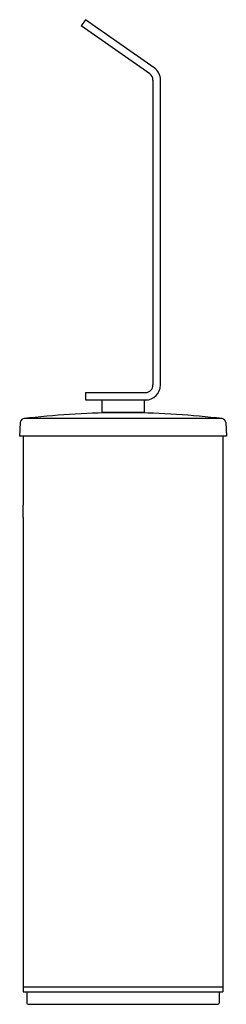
# Model space of a CAD drawing. Header units: millimetres. Extents: x 4140.002 to 4140.085, y 2023.765 to 2024.159.
import ezdxf

# ---------------------------------------------------------------- set-up
doc = ezdxf.new("R2010")
doc.units = ezdxf.units.MM
doc.layers.add('SANINDUSA', color=3, linetype='Continuous')

msp = doc.modelspace()

# ---------------------------------------------------------------- linework, layer by layer
at = {"layer": 'SANINDUSA'}
for p, q in [((4140.028286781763, 2024.158795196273), (4140.026565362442, 2024.156336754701)), ((4140.055739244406, 2024.139572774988), (4140.028286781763, 2024.158795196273)), ((4140.054017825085, 2024.137114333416), (4140.026565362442, 2024.156336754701)), ((4140.055297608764, 2024.134655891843), (4140.055297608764, 2024.012758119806)), ((4140.058298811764, 2024.012758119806), (4140.058298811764, 2024.134655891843)), ((4140.028286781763, 2024.009756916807), (4140.028286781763, 2024.006755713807)), ((4140.028286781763, 2024.009756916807), (4140.052296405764, 2024.009756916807)), ((4140.028286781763, 2024.006755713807), (4140.052296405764, 2024.006755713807)), ((4140.034789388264, 2024.006755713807), (4140.034789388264, 2024.001753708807)), ((4140.051796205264, 2024.006755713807), (4140.051796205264, 2024.001753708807)), ((4140.082999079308, 2023.999296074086), (4140.003586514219, 2023.999296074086)), ((4140.051796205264, 2024.001753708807), (4140.034789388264, 2024.001753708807)), ((4140.040291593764, 2024.001753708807), (4140.040291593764, 2024.001640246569)), ((4140.046293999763, 2024.001640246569), (4140.040291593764, 2024.001640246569)), ((4140.046293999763, 2024.001753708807), (4140.046293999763, 2024.001640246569)), ((4140.002176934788, 2023.997779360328), (4140.001926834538, 2023.992277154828)), ((4140.084408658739, 2023.997779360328), (4140.084658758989, 2023.992277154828)), ((4140.002526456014, 2023.992249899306), (4140.001926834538, 2023.992277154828)), ((4140.084658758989, 2023.992277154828), (4140.001926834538, 2023.992277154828)), ((4140.084059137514, 2023.992249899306), (4140.002526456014, 2023.992249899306)), ((4140.003276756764, 2023.992249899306), (4140.003276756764, 2023.964738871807)), ((4140.083308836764, 2023.992249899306), (4140.083308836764, 2023.770160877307)), ((4140.084658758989, 2023.992277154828), (4140.084059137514, 2023.992249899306)), ((4140.003277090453, 2023.959742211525), (4140.003276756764, 2023.959736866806)), ((4140.003276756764, 2023.959736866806), (4140.003276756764, 2023.770160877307)), ((4140.003276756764, 2023.772161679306), (4140.083308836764, 2023.772161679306)), ((4140.003276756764, 2023.770160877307), (4140.083308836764, 2023.770160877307)), ((4140.004827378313, 2023.770160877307), (4140.004827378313, 2023.765659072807)), ((4140.081758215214, 2023.770160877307), (4140.081758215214, 2023.765659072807)), ((4140.005327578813, 2023.765158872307), (4140.081258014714, 2023.765158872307))]:
    msp.add_line(p, q, dxfattribs=at)
for centre, radius, start, end in [((4140.052296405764, 2024.134655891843), 0.003001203, 0, 55.00000000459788), ((4140.052296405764, 2024.134655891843), 0.006002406, 0, 55.00000000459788), ((4140.052296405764, 2024.012758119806), 0.006002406, 270, 0), ((4140.052296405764, 2024.012758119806), 0.003001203, 270, 0), ((4140.00377592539, 2023.997706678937), 0.0016006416, 96.79599327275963, 177.3974377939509), ((4140.043292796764, 2023.66611101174), 0.3355426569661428, 90.51247899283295, 96.79599327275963), ((4140.043292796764, 2023.66611101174), 0.3355426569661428, 90.51247899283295, 96.79599327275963), ((4140.043292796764, 2023.66611101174), 0.3355426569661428, 83.20400672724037, 89.48752100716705), ((4140.043292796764, 2023.66611101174), 0.3355426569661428, 83.20400672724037, 89.48752100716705), ((4140.082809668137, 2023.997706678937), 0.0016006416, 2.60256220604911, 83.20400672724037), ((4139.963199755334, 2023.962233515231), 0.0401552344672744, 0.006212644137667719, 3.577109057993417), ((4139.963299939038, 2023.962239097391), 0.04005505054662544, 356.4260727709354, 359.9982433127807), ((4140.005327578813, 2023.765659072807), 0.0005002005, 180, 270), ((4140.081258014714, 2023.765659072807), 0.0005002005, 270, 0)]:
    msp.add_arc(centre, radius, start, end, dxfattribs=at)

doc.saveas('drawing.dxf')
